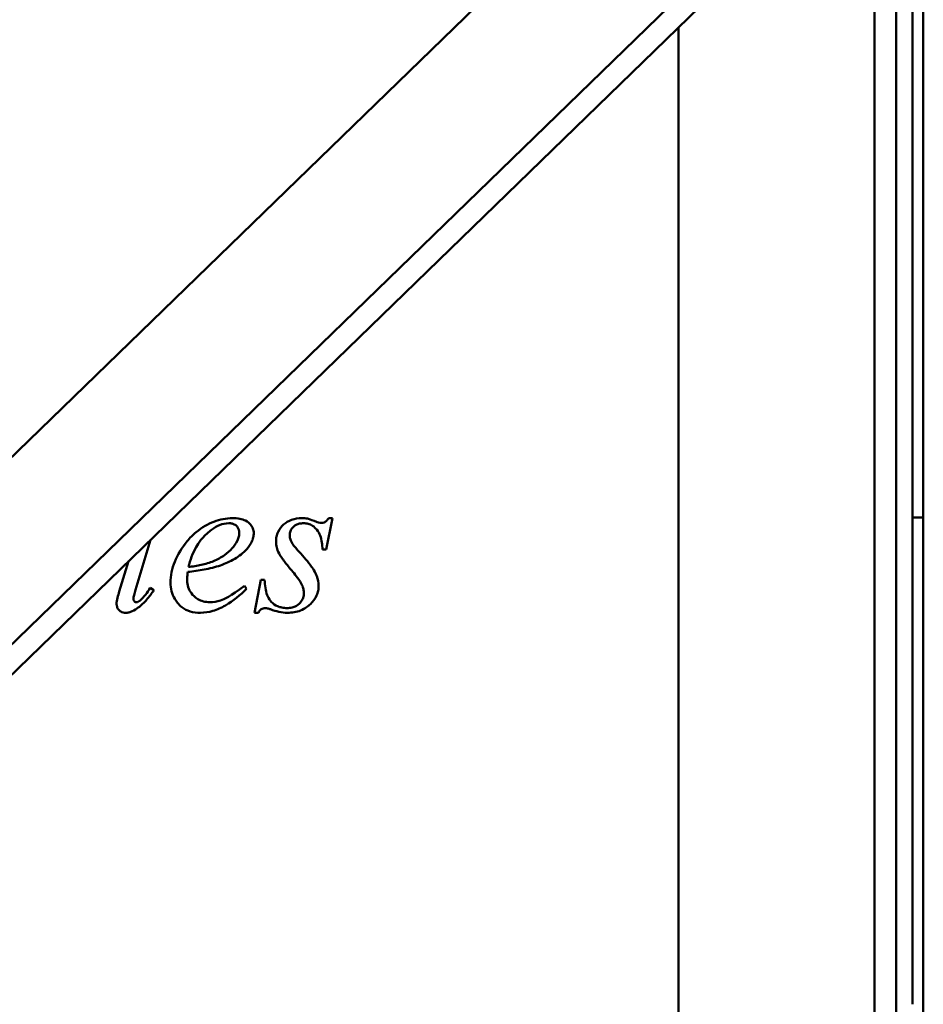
# Model space of a CAD drawing. Header units: millimetres. Extents: x -187 to 607, y -276 to 573.
# Tile 6 of 8: x 147 to 313, y 193 to 374. Entities that reach past the tile are written whole.
import ezdxf

# ---------------------------------------------------------------- set-up
doc = ezdxf.new("R2010")
doc.units = ezdxf.units.MM
doc.layers.add('Widoczne (ISO)', color=7, linetype='Continuous', lineweight=50)

msp = doc.modelspace()

# ---------------------------------------------------------------- linework, layer by layer
at = {"layer": 'Widoczne (ISO)'}
for p, q in [((311, 282.9), (311, 572.6)), ((313, 572.6), (313, 282.9)), ((308, 111.2), (308, 503.9)), ((-83.12, 72.26), (268, 412.98)), ((-86.29, 34.76), (299.66, 409.28)), ((-83.5, 31.89), (302.45, 406.41)), ((304, 386.58), (304, 268.9)), ((268, -230.6), (268, 372.98)), ((203.25, 277.04), (204.39, 282.79)), ((203.69, 282.79), (204.39, 282.79)), ((311, 193.43), (311, 282.9)), ((313, 282.9), (311, 282.9)), ((313, 282.9), (313, 120.68)), ((168.2, 269.59), (170.94, 278.8)), ((203.25, 277.04), (202.57, 277.04)), ((166.93, 274.91), (165.21, 269.32)), ((191.24, 271.48), (190.09, 265.4)), ((191.24, 271.48), (191.92, 271.48)), ((171.56, 269.57), (170.9, 269.99)), ((188.6, 269.8), (188.23, 270.34)), ((304, 263.22), (304, 268.9)), ((190.78, 265.4), (190.09, 265.4)), ((304, 239.58), (304, 263.22)), ((304, 233.9), (304, 239.58)), ((304, 233.9), (304, 91.4))]:
    msp.add_line(p, q, dxfattribs=at)
for points, knots in [([(174.61, 270.92), (174.61, 272.25), (174.91, 273.54), (175.93, 276.05), (176.72, 277.39), (178.17, 279.15), (178.73, 279.72), (180.41, 281.11), (181.55, 281.74), (183.69, 282.56), (184.84, 282.79), (186.03, 282.79)], [0, 0, 0, 0, 0.403151, 0.403151, 0.821082, 0.821082, 1.046163, 1.046163, 1.434383, 1.434383, 1.847848, 1.847848, 1.847848, 1.847848]), ([(186.03, 282.79), (186.47, 282.79), (186.93, 282.76), (187.73, 282.61), (188.09, 282.5), (188.85, 282.13), (189.12, 281.87), (189.52, 281.41), (189.67, 281.17), (189.88, 280.63), (189.93, 280.36), (189.93, 280.07)], [0, 0, 0, 0, 0.1335119, 0.1335119, 0.2440741, 0.2440741, 0.3893228, 0.3893228, 0.5265806, 0.5265806, 0.6611425, 0.6611425, 0.6611425, 0.6611425]), ([(194.02, 278.47), (194.02, 278.79), (194.05, 279.1), (194.18, 279.7), (194.27, 279.99), (194.69, 280.88), (195.1, 281.32), (195.84, 282), (196.33, 282.29), (197.47, 282.7), (198.1, 282.79), (198.73, 282.79)], [0, 0, 0, 0, 0.0958946, 0.0958946, 0.1881229, 0.1881229, 0.394761, 0.394761, 0.676849, 0.676849, 0.9793566, 0.9793566, 0.9793566, 0.9793566]), ([(198.73, 282.79), (198.92, 282.79), (199.11, 282.78), (199.3, 282.77), (199.48, 282.76), (199.65, 282.74), (199.83, 282.71)], [0, 0, 0, 0, 0.0575283, 0.0575283, 0.0575283, 0.1102335, 0.1102335, 0.1102335, 0.1102335]), ([(199.83, 282.71), (200.01, 282.66), (200.46, 282.5), (201.16, 282.24), (201.51, 282.1), (202.04, 281.96), (202.21, 281.92), (202.34, 281.92)], [0, 0, 0, 0, 0.05629477, 0.05629477, 0.07069893, 0.07069893, 0.07951098, 0.07951098, 0.07951098, 0.07951098]), ([(202.34, 281.92), (202.52, 281.92), (202.69, 281.95), (202.85, 282.02), (203.02, 282.09), (203.16, 282.18), (203.3, 282.3), (203.45, 282.45), (203.58, 282.61), (203.69, 282.79)], [0, 0, 0, 0, 0.0535737, 0.0535737, 0.0535737, 0.1072482, 0.1072482, 0.1072482, 0.1703094, 0.1703094, 0.1703094, 0.1703094]), ([(185.32, 281.86), (184.75, 281.86), (184.19, 281.73), (183.04, 281.26), (182.46, 280.89), (180.41, 279.31), (179.74, 278.19), (178.7, 276.35), (178.24, 275.09), (177.91, 273.83)], [-0.7986228, -0.7986228, -0.7986228, -0.7986228, -0.7259857, -0.7259857, -0.6408935, -0.6408935, -0.3954502, -0.3954502, 0, 0, 0, 0]), ([(187.27, 280.09), (187.27, 280.29), (187.25, 280.48), (187.14, 280.84), (187.06, 281.01), (186.85, 281.29), (186.7, 281.45), (186.32, 281.68), (186.15, 281.74), (185.75, 281.84), (185.54, 281.86), (185.32, 281.86)], [-0.3713448, -0.3713448, -0.3713448, -0.3713448, -0.2815326, -0.2815326, -0.1979966, -0.1979966, -0.121343, -0.121343, -0.0645611, -0.0645611, 0, 0, 0, 0]), ([(199.08, 281.86), (198.83, 281.86), (198.58, 281.83), (198.12, 281.74), (197.91, 281.66), (197.4, 281.4), (197.17, 281.18), (196.87, 280.82), (196.75, 280.62), (196.58, 280.16), (196.55, 279.92), (196.55, 279.68)], [0, 0, 0, 0, 0.0741466, 0.0741466, 0.1411232, 0.1411232, 0.2498732, 0.2498732, 0.363752, 0.363752, 0.479465, 0.479465, 0.479465, 0.479465]), ([(202.57, 277.04), (202.53, 277.88), (202.42, 278.79), (201.98, 279.98), (201.78, 280.36), (201.34, 280.89), (201.07, 281.18), (200.46, 281.56), (200.21, 281.67), (199.66, 281.82), (199.37, 281.86), (199.08, 281.86)], [0, 0, 0, 0, 0.2552522, 0.2552522, 0.3827934, 0.3827934, 0.4645416, 0.4645416, 0.5172243, 0.5172243, 0.5716129, 0.5716129, 0.5716129, 0.5716129]), ([(182.54, 274.9), (183.23, 275.21), (183.91, 275.57), (185.07, 276.35), (185.57, 276.77), (186.28, 277.59), (186.68, 278.11), (187.05, 278.94), (187.14, 279.17), (187.24, 279.64), (187.27, 279.86), (187.27, 280.09)], [-0.9730486, -0.9730486, -0.9730486, -0.9730486, -0.6347169, -0.6347169, -0.3453705, -0.3453705, -0.1451625, -0.1451625, -0.0699741, -0.0699741, 0, 0, 0, 0]), ([(189.93, 280.07), (189.93, 279.8), (189.9, 279.53), (189.78, 279), (189.69, 278.74), (189.36, 277.98), (189.03, 277.52), (188.66, 277.1)], [0, 0, 0, 0, 0.082727, 0.082727, 0.1669708, 0.1669708, 0.335178, 0.335178, 0.335178, 0.335178]), ([(196.55, 279.68), (196.55, 279.46), (196.57, 279.25), (196.68, 278.79), (196.77, 278.59), (197.06, 278.02), (197.5, 277.48), (198, 276.92)], [0, 0, 0, 0, 0.0657644, 0.0657644, 0.1425068, 0.1425068, 0.349008, 0.349008, 0.349008, 0.349008]), ([(188.66, 277.1), (188.02, 276.39), (187.25, 275.81), (185.59, 274.83), (184.69, 274.44), (183.79, 274.12)], [0, 0, 0, 0, 0.289225, 0.289225, 0.5787954, 0.5787954, 0.5787954, 0.5787954]), ([(198.85, 270.4), (198.62, 270.88), (198.27, 271.41), (197.4, 272.61), (196.81, 273.29), (196.01, 274.26), (195.55, 274.83), (194.97, 275.66), (194.76, 275.99), (194.36, 276.72), (194.24, 277.09), (194.06, 277.74), (194.02, 278.11), (194.02, 278.47)], [0, 0, 0, 0, 0.161082, 0.161082, 0.449059, 0.449059, 0.77094, 0.77094, 0.940457, 0.940457, 1.17416, 1.17416, 1.451352, 1.451352, 1.451352, 1.451352]), ([(198, 276.92), (198.77, 276.09), (199.66, 275.08), (200.79, 273.56), (201.22, 272.9), (201.73, 271.54), (201.86, 270.96), (201.86, 270.36)], [0, 0, 0, 0, 0.3416976, 0.3416976, 0.5689818, 0.5689818, 0.7283136, 0.7283136, 0.7283136, 0.7283136]), ([(183.79, 274.12), (182.85, 273.78), (181.79, 273.53), (179.82, 273.17), (178.79, 273.02), (177.79, 272.91)], [0, 0, 0, 0, 0.2980598, 0.2980598, 0.6009738, 0.6009738, 0.6009738, 0.6009738]), ([(177.91, 273.83), (178.7, 273.91), (179.5, 274.03), (181.03, 274.37), (181.82, 274.59), (182.54, 274.9)], [-0.4728278, -0.4728278, -0.4728278, -0.4728278, -0.2357809, -0.2357809, 0, 0, 0, 0]), ([(177.79, 272.91), (177.76, 272.63), (177.73, 272.34), (177.71, 272.06), (177.7, 271.83), (177.68, 271.59), (177.68, 271.36)], [0, 0, 0, 0, 0.0857966, 0.0857966, 0.0857966, 0.1553975, 0.1553975, 0.1553975, 0.1553975]), ([(191.92, 271.48), (191.96, 270.48), (192.09, 269.47), (192.67, 267.95), (192.97, 267.59), (193.48, 267.06), (193.85, 266.79), (194.54, 266.49), (194.82, 266.41), (195.4, 266.3), (195.72, 266.27), (196.03, 266.27)], [0, 0, 0, 0, 0.302697, 0.302697, 0.545974, 0.545974, 0.956734, 0.956734, 1.211124, 1.211124, 1.486689, 1.486689, 1.486689, 1.486689]), ([(168.97, 267.6), (169.35, 267.93), (169.7, 268.33), (170.33, 269.12), (170.63, 269.55), (170.9, 269.99)], [0, 0, 0, 0, 0.1528837, 0.1528837, 0.3065158, 0.3065158, 0.3065158, 0.3065158]), ([(180.13, 265.4), (179.49, 265.4), (178.84, 265.47), (177.68, 265.82), (177.17, 266.07), (176.06, 266.93), (175.66, 267.56), (175.17, 268.39), (174.96, 268.87), (174.68, 269.88), (174.61, 270.4), (174.61, 270.92)], [0, 0, 0, 0, 0.192864, 0.192864, 0.36415, 0.36415, 0.617099, 0.617099, 0.925044, 0.925044, 1.231778, 1.231778, 1.231778, 1.231778]), ([(177.68, 271.36), (177.68, 270.93), (177.74, 270.5), (178.01, 269.7), (178.21, 269.33), (178.73, 268.65), (179.13, 268.24), (179.98, 267.73), (180.32, 267.59), (181.05, 267.39), (181.43, 267.35), (181.81, 267.35)], [0, 0, 0, 0, 0.1298334, 0.1298334, 0.2570423, 0.2570423, 0.3869951, 0.3869951, 0.4641, 0.4641, 0.5442888, 0.5442888, 0.5442888, 0.5442888]), ([(188.6, 269.8), (187.45, 268.66), (186.14, 267.57), (184, 266.34), (183.22, 265.98), (181.66, 265.52), (180.91, 265.4), (180.13, 265.4)], [0, 0, 0, 0, 0.4878258, 0.4878258, 0.7427985, 0.7427985, 0.9741425, 0.9741425, 0.9741425, 0.9741425]), ([(181.81, 267.35), (182.49, 267.35), (183.16, 267.45), (184.52, 267.89), (185.6, 268.37), (188.23, 270.34)], [0, 0, 0, 0, 0.20392, 0.20392, 0.4288043, 0.4288043, 0.4288043, 0.4288043]), ([(201.86, 270.36), (201.86, 270.05), (201.83, 269.75), (201.7, 269.15), (201.61, 268.86), (201.22, 267.99), (200.82, 267.47), (199.97, 266.64), (199.39, 266.16), (197.77, 265.52), (196.96, 265.4), (196.13, 265.4)], [0, 0, 0, 0, 0.0930864, 0.0930864, 0.1849802, 0.1849802, 0.3817264, 0.3817264, 0.5419951, 0.5419951, 0.6863337, 0.6863337, 0.6863337, 0.6863337]), ([(199.14, 269.03), (199.14, 269.27), (199.12, 269.51), (199.07, 269.75), (199.02, 269.97), (198.95, 270.19), (198.85, 270.4)], [0, 0, 0, 0, 0.0727209, 0.0727209, 0.0727209, 0.1425291, 0.1425291, 0.1425291, 0.1425291]), ([(164.71, 267), (164.71, 267.33), (164.8, 267.75), (164.98, 268.53), (165.1, 268.94), (165.21, 269.32)], [0, 0, 0, 0, 0.0990895, 0.0990895, 0.1996807, 0.1996807, 0.1996807, 0.1996807]), ([(168.2, 269.59), (168.11, 269.29), (168.01, 268.94), (167.86, 268.35), (167.81, 268.09), (167.81, 267.97)], [0, 0, 0, 0, 0.0944876, 0.0944876, 0.1839338, 0.1839338, 0.1839338, 0.1839338]), ([(167.81, 267.97), (167.81, 267.92), (167.81, 267.86), (167.83, 267.75), (167.85, 267.7), (167.89, 267.62), (167.93, 267.54), (168.06, 267.42), (168.12, 267.39), (168.23, 267.34), (168.29, 267.33), (168.35, 267.33)], [0, 0, 0, 0, 0.0174184, 0.0174184, 0.03333696, 0.03333696, 0.04385562, 0.04385562, 0.04941044, 0.04941044, 0.05469685, 0.05469685, 0.05469685, 0.05469685]), ([(171.56, 269.57), (171.17, 268.94), (170.73, 268.35), (170.24, 267.79), (169.77, 267.27), (169.26, 266.79), (168.7, 266.35)], [0, 0, 0, 0, 0.2230717, 0.2230717, 0.2230717, 0.4350296, 0.4350296, 0.4350296, 0.4350296]), ([(196.03, 266.27), (196.34, 266.27), (196.66, 266.3), (197.25, 266.44), (197.51, 266.53), (198.16, 266.89), (198.43, 267.18), (198.78, 267.62), (198.91, 267.88), (199.1, 268.44), (199.14, 268.73), (199.14, 269.03)], [0, 0, 0, 0, 0.0947966, 0.0947966, 0.1803438, 0.1803438, 0.3160225, 0.3160225, 0.4590243, 0.4590243, 0.6059027, 0.6059027, 0.6059027, 0.6059027]), ([(166.37, 265.4), (166.22, 265.4), (166.06, 265.42), (165.77, 265.49), (165.63, 265.54), (165.29, 265.74), (165.13, 265.89), (164.93, 266.15), (164.85, 266.3), (164.74, 266.64), (164.71, 266.82), (164.71, 267)], [0, 0, 0, 0, 0.0468228, 0.0468228, 0.090573, 0.090573, 0.1669399, 0.1669399, 0.2570059, 0.2570059, 0.3508641, 0.3508641, 0.3508641, 0.3508641]), ([(168.7, 266.35), (168.36, 266.09), (168, 265.85), (167.41, 265.59), (167.2, 265.52), (166.78, 265.42), (166.58, 265.4), (166.37, 265.4)], [0, 0, 0, 0, 0.1282608, 0.1282608, 0.193994, 0.193994, 0.255684, 0.255684, 0.255684, 0.255684]), ([(168.35, 267.33), (168.41, 267.33), (168.48, 267.34), (168.54, 267.36), (168.67, 267.41), (168.8, 267.48), (168.93, 267.57), (168.94, 267.58), (168.96, 267.59), (168.97, 267.6)], [0, 0, 0, 0, 0.01967379, 0.01967379, 0.01967379, 0.06017011, 0.06017011, 0.06017011, 0.06465926, 0.06465926, 0.06465926, 0.06465926]), ([(192.07, 266.27), (191.92, 266.27), (191.79, 266.25), (191.52, 266.17), (191.4, 266.11), (191.19, 265.96), (191.09, 265.87), (190.92, 265.66), (190.84, 265.53), (190.78, 265.4)], [0, 0, 0, 0, 0.0421804, 0.0421804, 0.0826604, 0.0826604, 0.1218384, 0.1218384, 0.1655825, 0.1655825, 0.1655825, 0.1655825]), ([(193.02, 266.04), (192.84, 266.11), (192.65, 266.17), (192.47, 266.21), (192.36, 266.24), (192.23, 266.27), (192.11, 266.27), (192.09, 266.27), (192.08, 266.27), (192.07, 266.27)], [0, 0, 0, 0, 0.05600191, 0.05600191, 0.05600191, 0.09075774, 0.09075774, 0.09075774, 0.09497814, 0.09497814, 0.09497814, 0.09497814]), ([(196.13, 265.4), (195.6, 265.4), (195.07, 265.47), (194.03, 265.7), (193.52, 265.86), (193.02, 266.04)], [0, 0, 0, 0, 0.1586407, 0.1586407, 0.3177381, 0.3177381, 0.3177381, 0.3177381])]:
    msp.add_open_spline(points, degree=3, knots=knots, dxfattribs=at)

doc.saveas('drawing.dxf')
